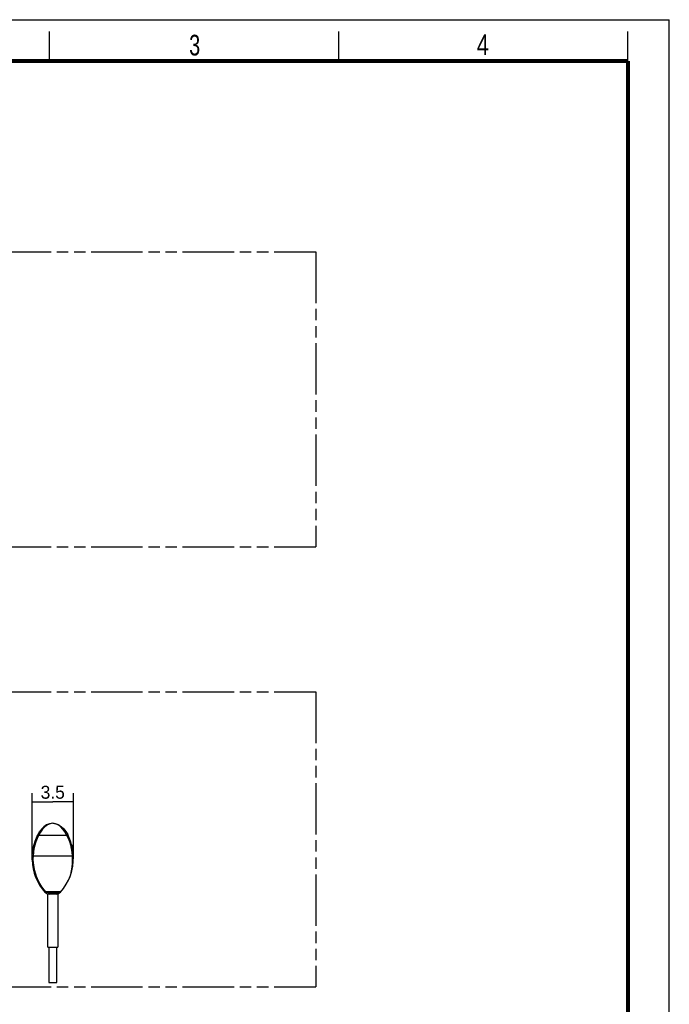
# Model space of a CAD drawing. Header units: millimetres. Extents: x 0 to 210, y 0 to 297.
# Tile 4 of 4: x 100 to 210, y 130 to 297. Entities that reach past the tile are written whole.
import ezdxf
from ezdxf.enums import TextEntityAlignment as Align

# ---------------------------------------------------------------- set-up
doc = ezdxf.new("R2010")
doc.units = ezdxf.units.MM
doc.header["$LTSCALE"] = 19.36
doc.linetypes.add('PHANTOM', pattern=[0.8, 0.45, -0.05, 0.1, -0.05, 0.1, -0.05])
doc.layers.get('0').update_dxf_attribs({"linetype": 'CONTINUOUS'})
doc.layers.add('DEFAULT_3', color=7, linetype='PHANTOM')
doc.layers.add('Z_DIM_2D', color=7, linetype='CONTINUOUS')
doc.styles.add('TEXTSTYLE_2', font='txt', dxfattribs={"width": 0.75})
doc.styles.add('TEXTSTYLE_3', font='tridonic-metric-print-light.otf')
doc.dimstyles.new('DIMSTYLE_2', dxfattribs={"dimtxt": 2.2, "dimasz": 3.5, "dimexe": 1.5, "dimexo": 0, "dimgap": 0.55, "dimtad": 1, "dimdec": 1, "dimlfac": 0.5, "dimdsep": 46, "dimtxsty": 'TEXTSTYLE_3', "dimcen": 0.09, "dimclrt": 5, "dimadec": 1, "dimazin": 2, "dimtp": 0.1, "dimtm": 0.1, "dimtfac": 1, "dimtdec": 1, "dimtofl": 0, "dimtmove": 0, "dimatfit": 3, "dimfxl": 0, "dimtolj": 1, "dimarcsym": 0})

# ---------------------------------------------------------------- blocks, each defined once
blk = doc.blocks.new('*D4')
at = {"layer": 'Z_DIM_2D', "color": 2, "linetype": 'Continuous', "transparency": 16777216}
for p, q in [((102.07, 154.64), (102.07, 165.95)), ((109.07, 154.82), (109.07, 165.95)), ((102.07, 164.45), (105.57, 164.45)), ((109.07, 164.45), (105.57, 164.45))]:
    blk.add_line(p, q, dxfattribs=at)
at = {"layer": 'Z_DIM_2D', "color": 5, "linetype": 'Continuous', "transparency": 16777216, "style": 'TEXTSTYLE_3'}
blk.add_text('3.5', height=2.2, dxfattribs=at).set_placement((105.57, 165), align=Align.CENTER)
blk = doc.blocks.new('_NONE')

msp = doc.modelspace()

# ---------------------------------------------------------------- linework, layer by layer
at = {"color": 2, "linetype": 'Continuous'}
for p, q in [((0, 297), (210, 297)), ((210, 0), (210, 297)), ((105, 290), (105, 295)), ((154, 290), (154, 295)), ((203, 290), (203, 295))]:
    msp.add_line(p, q, dxfattribs=at)
at = {"color": 9, "linetype": 'Continuous'}
for p, q in [((103.2236, 158.8318), (103.0478, 158.9271)), ((103.2236, 158.8318), (107.9224, 158.8318)), ((108.0982, 158.9271), (107.9224, 158.8318)), ((102.2915, 155.2679), (102.0918, 155.2796)), ((108.8546, 155.2679), (102.2915, 155.2679)), ((109.0543, 155.2796), (108.8546, 155.2679)), ((108.8546, 155.2679), (108.8726, 154.6281)), ((104.2215, 149.213), (104.2094, 149.2192)), ((104.3586, 149.2776), (106.98, 149.2776)), ((104.3805, 149.2654), (104.3586, 149.2776)), ((104.3674, 149.2245), (104.4027, 149.253)), ((104.4027, 149.2531), (104.3805, 149.2654)), ((104.5134, 149.2026), (104.3931, 149.0428)), ((104.42, 149.2438), (104.4027, 149.2531)), ((104.4379, 149.2349), (104.42, 149.2438)), ((106.9134, 149.2025), (104.5134, 149.2025)), ((104.9961, 148.8416), (104.9947, 149.0416)), ((106.743, 149.0416), (104.9947, 149.0416))]:
    msp.add_line(p, q, dxfattribs=at)
at = {"color": 7, "linetype": 'Continuous'}
for p, q in [((103.3734, 159.4559), (103.3541, 159.428)), ((107.4441, 159.8677), (107.4654, 159.8469)), ((108.3583, 158.3911), (108.0982, 158.9271)), ((108.5768, 157.8208), (108.3552, 158.3983)), ((108.7557, 157.2164), (108.5715, 157.8362)), ((102.0945, 155.2215), (102.0859, 154.9947)), ((109.0543, 155.2796), (109.0574, 155.2245)), ((102.073, 154.6393), (102.0735, 154.7463)), ((102.073, 154.7417), (102.0733, 154.7417)), ((104.7288, 139.8416), (104.7288, 148.8416)), ((106.4088, 148.8416), (104.7288, 148.8416)), ((106.4088, 148.8416), (106.4088, 139.8416)), ((104.7288, 139.8416), (106.4088, 139.8416)), ((104.8888, 139.8416), (104.8888, 133.8416)), ((106.2488, 133.8416), (106.2488, 139.8416)), ((104.8888, 133.8416), (106.2488, 133.8416))]:
    msp.add_line(p, q, dxfattribs=at)
at = {"color": 7, "linetype": 'Continuous', "const_width": 0.7}
for points in [[(7, 290), (203, 290)], [(203, 7), (203, 290)]]:
    msp.add_lwpolyline(points, dxfattribs=at)
at = {"color": 7, "linetype": 'Continuous'}
for points in [[(105.573, 160.8316), (105.0414, 160.7597), (104.5385, 160.5553), (104.0827, 160.2406), (103.6806, 159.846), (103.3345, 159.3987), (103.0478, 158.9268)], [(105.573, 160.8318), (105.1085, 160.7663), (104.6646, 160.57), (104.2334, 160.2475), (103.8388, 159.8244), (103.5049, 159.3417), (103.2236, 158.8318)], [(107.9224, 158.8318), (107.6225, 159.3671), (107.2866, 159.8502), (106.9156, 160.2472), (106.5073, 160.5546), (106.0596, 160.7593), (105.573, 160.8318)], [(105.573, 160.8318), (106.0703, 160.7679), (106.5596, 160.5804), (107.0131, 160.2833), (107.4232, 159.8942), (107.7871, 159.4337), (108.0982, 158.9271)], [(106.3162, 160.6737), (106.6063, 160.5559), (106.7863, 160.4319)], [(102.0918, 155.2796), (102.1534, 155.9607), (102.2554, 156.6131), (102.3963, 157.239), (102.5744, 157.8357), (102.791, 158.3986), (103.0478, 158.9271)], [(103.2419, 159.258), (103.2903, 159.3349), (103.3541, 159.428)], [(103.4027, 159.4974), (103.397, 159.4894), (103.3734, 159.4559)], [(107.4654, 159.8469), (107.8114, 159.3996), (108.058, 158.9927)], [(108.7494, 157.2404), (108.8905, 156.6128), (108.9928, 155.9578), (109.0543, 155.2796)], [(102.0777, 154.96), (102.0814, 155.0666), (102.0861, 155.1732), (102.0918, 155.2796)], [(102.0735, 154.7463), (102.0751, 154.8532), (102.0777, 154.96)]]:
    msp.add_lwpolyline(points, dxfattribs=at)
at = {"color": 9, "linetype": 'Continuous'}
for points in [[(102.2915, 155.2679), (102.3521, 155.9313), (102.4503, 156.5672), (102.5856, 157.1761), (102.7591, 157.7569), (102.9719, 158.3087), (103.2236, 158.8318)], [(107.9224, 158.8318), (108.1734, 158.3115), (108.3859, 157.7604), (108.5599, 157.1775), (108.6958, 156.5661), (108.7941, 155.93), (108.8546, 155.2679)], [(102.2777, 154.9518), (102.2813, 155.0572), (102.2859, 155.1625), (102.2915, 155.2679)], [(102.2731, 154.6357), (102.2221, 154.6348), (102.1729, 154.6346), (102.1317, 154.635), (102.0999, 154.6359), (102.0796, 154.6375), (102.073, 154.6393)], [(102.2731, 154.6357), (102.2736, 154.741), (102.2752, 154.8464), (102.2777, 154.9518)], [(104.3586, 149.2776), (103.7362, 150.081), (103.2232, 150.9296), (102.8193, 151.8289), (102.5258, 152.7573), (102.3438, 153.6917), (102.2731, 154.6357)], [(108.8726, 154.6281), (108.8551, 153.9991), (108.8019, 153.3813), (108.7134, 152.7766), (108.5898, 152.1867), (108.4309, 151.6118)], [(104.3587, 149.2776), (104.3265, 149.2546), (104.2946, 149.2352), (104.2656, 149.2213), (104.2408, 149.2137), (104.2215, 149.213)], [(104.2547, 149.169), (104.264, 149.1662), (104.281, 149.1704), (104.3045, 149.1818), (104.3336, 149.1999), (104.3674, 149.2245)], [(104.5134, 149.2025), (104.4939, 149.2101), (104.4748, 149.2181), (104.4561, 149.2263), (104.4379, 149.2349)], [(104.7413, 149.0838), (104.6613, 149.1153), (104.5855, 149.1548), (104.5134, 149.2025)], [(104.9947, 149.0416), (104.9084, 149.0468), (104.8241, 149.0608), (104.7413, 149.0838)]]:
    msp.add_lwpolyline(points, dxfattribs=at)
at = {"color": 7, "linetype": 'Continuous'}
for centre, radius, start, end in [((100.6688, 154.8184), 8.3984, 317.724594, 2.771699), ((110.4711, 154.8184), 8.4, 181.221703, 222.263989), ((104.9947, 149.8416), 1, 222.263983, 270), ((106.143, 149.8416), 1, 270.186349, 317.724594)]:
    msp.add_arc(centre, radius, start, end, dxfattribs=at)
at = {"layer": 'DEFAULT_3', "color": 91, "linetype": 'PHANTOM', "true_color": 0x80ff80}
for p, q in [((50.1286, 257.68), (150.1286, 257.68)), ((150.1286, 257.68), (150.1286, 207.68)), ((50.1286, 207.68), (150.1286, 207.68)), ((50.1286, 183.1372), (150.1286, 183.1372)), ((150.1286, 183.1372), (150.1286, 133.1372)), ((50.1286, 133.1372), (150.1286, 133.1372))]:
    msp.add_line(p, q, dxfattribs=at)

# ---------------------------------------------------------------- texts
at = {"color": 5, "linetype": 'Continuous', "style": 'TEXTSTYLE_2'}
for s, width, p in [('3', 0.714286, (128.6839, 290.9429)), ('4', 0.785714, (177.3831, 290.9911))]:
    msp.add_text(s, height=3.5, dxfattribs=dict(at, width=width)).set_placement(p)

# ---------------------------------------------------------------- dimensions: what is measured, and where the dimension line sits
at = {"layer": 'Z_DIM_2D', "color": 2, "linetype": 'Continuous'}
dim = msp.add_linear_dim(base=(102.073, 164.4546), p1=(109.0672, 154.8184), p2=(102.073, 154.6393), angle=180, dimstyle='DIMSTYLE_2', override={"dimblk1": 'NONE', "dimblk2": 'NONE', "dimsah": 1}, dxfattribs=at)
dim.commit()
dim.dimension.update_dxf_attribs({"geometry": '*D4', "text_midpoint": (105.5575, 164.4546), "dimtype": 160})

doc.saveas('drawing.dxf')
